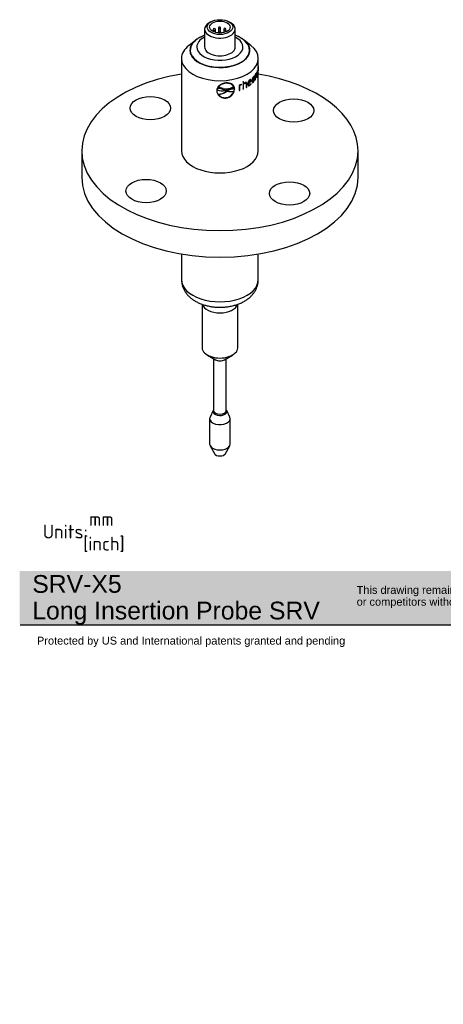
# Paper-space layout 'Sheet1' of a CAD drawing. Header units: millimetres. Extents: x 0 to 296, y -84 to 202.
# Tile 1 of 2: x 0 to 108, y -84 to 166. Entities that reach past the tile are written whole.
import ezdxf
from ezdxf.entities.mleader import LeaderData, LeaderLine
from ezdxf.math import Vec2, Vec3

# ---------------------------------------------------------------- set-up
doc = ezdxf.new("R2010")
doc.units = ezdxf.units.MM
for name, color, linetype in [('1-150-BLIND-RF-F', 7, 'Continuous'), ('Default', 7, 'Continuous'), ('SRV_FPC_EHEDG_50', 7, 'Continuous')]:
    doc.layers.add(name, color=color, linetype=linetype)

# ---------------------------------------------------------------- blocks, each defined once
blk = doc.blocks.new('_DOT')
at = {"color": 0}
blk.add_line((0, 0), (-1, 0), dxfattribs=at)
at = {"color": 0, "const_width": 0.333}
blk.add_lwpolyline([(-0.1665, 0, 1), (0.1665, 0, 1)], format="xyb", close=True, dxfattribs=at)
blk = doc.blocks.new('SE3')
at = {"layer": '1-150-BLIND-RF-F', "color": 7, "linetype": 'Continuous'}
for p, q in [((15.83, 132.69), (15.83, 125.95)), ((86, 125.95), (86, 132.69))]:
    blk.add_line(p, q, dxfattribs=at)
for centre, major_axis, start_param, end_param in [((50.91, 132.69), (35.08, 0), 1.85241, 6.283185), ((50.91, 132.69), (35.08, 0), 0, 1.289182), ((50.91, 132.69), (-9.75, 0), 0, 3.141593), ((50.91, 125.95), (35.08, 0), 3.141593, 6.283185)]:
    blk.add_ellipse(centre, major_axis=major_axis, ratio=0.57735, start_param=start_param, end_param=end_param, dxfattribs=at)
for centre in [(33.24, 143.5), (69.65, 142.89), (32.18, 122.48), (68.59, 121.87)]:
    blk.add_ellipse(centre, major_axis=(5.12, 0), ratio=0.57735, dxfattribs=at)
at = {"layer": 'SRV_FPC_EHEDG_50', "color": 7, "linetype": 'Continuous'}
for p, q in [((48.62, 165.39), (48.16, 165.12)), ((53.67, 165.12), (53.21, 165.39)), ((47.01, 163.53), (47.01, 159.02)), ((49.23, 163.41), (49.23, 162.92)), ((49.75, 162.72), (49.75, 163.41)), ((50.53, 163.82), (50.53, 162.57)), ((50.65, 162.79), (50.65, 162.57)), ((51.05, 163.01), (51.05, 163.82)), ((51.17, 162.57), (51.17, 162.79)), ((51.92, 163.52), (51.92, 162.67)), ((52.44, 162.84), (52.44, 163.52)), ((54.81, 159.02), (54.81, 163.53)), ((44.8, 160.78), (43.07, 159.43)), ((58.76, 159.43), (57.03, 160.78)), ((41.16, 156.09), (41.16, 132.69)), ((60.66, 154.12), (60.66, 156.09)), ((60.42, 152.95), (60.42, 151.59)), ((60.46, 151.7), (60.46, 153.05)), ((60.54, 152.73), (60.57, 152.73)), ((60.66, 152.99), (60.66, 153.62)), ((60.66, 132.69), (60.66, 152.85)), ((56.79, 150.21), (56.79, 148.35)), ((56.89, 149.73), (56.89, 150.25)), ((56.93, 149.7), (56.93, 150.27)), ((57.51, 149.84), (57.46, 149.87)), ((58.42, 150.57), (58.47, 150.54)), ((58.66, 150.6), (58.6, 150.62)), ((58.8, 150.42), (58.85, 150.39)), ((58.8, 150.33), (58.85, 150.31)), ((59.1, 150.53), (59.15, 150.51)), ((59.21, 150.14), (59.27, 150.12)), ((59.35, 151.35), (59.41, 151.34)), ((59.35, 150.08), (59.41, 150.06)), ((59.54, 151.4), (59.48, 151.42)), ((59.66, 151.12), (59.72, 151.11)), ((59.9, 150.76), (59.9, 151.96)), ((59.9, 151.96), (59.96, 151.95)), ((59.9, 151.94), (59.9, 150.65)), ((59.9, 150.76), (59.96, 150.75)), ((59.96, 150.75), (59.96, 151.95)), ((60.04, 152.23), (60.11, 152.22)), ((60.2, 152.32), (60.14, 152.33)), ((60.24, 152.25), (60.3, 152.24)), ((60.25, 152.14), (60.25, 151.21)), ((60.25, 151.32), (60.3, 151.31)), ((60.3, 151.31), (60.3, 152.24)), ((60.42, 151.7), (60.46, 151.7)), ((60.56, 152.32), (60.63, 152.32)), ((50.09, 147.97), (50.09, 147.93)), ((50.28, 148.52), (50.18, 148.19)), ((50.18, 148.19), (50.2, 148.15)), ((50.29, 148.48), (50.2, 148.15)), ((50.28, 148.52), (50.29, 148.48)), ((50.38, 148.73), (50.4, 148.69)), ((52.27, 148), (52.01, 148.11)), ((52.01, 148.11), (52.03, 148.07)), ((52.29, 147.96), (52.03, 148.07)), ((52.27, 148), (52.29, 147.96)), ((52.3, 147.95), (52.32, 147.95)), ((52.32, 147.95), (52.77, 147.81)), ((52.8, 148.18), (52.33, 148)), ((52.33, 148), (52.35, 147.96)), ((52.82, 148.14), (52.35, 147.96)), ((52.39, 149.83), (52.41, 149.8)), ((52.74, 147.84), (52.54, 147.72)), ((52.54, 147.72), (52.56, 147.68)), ((52.75, 147.8), (52.56, 147.68)), ((52.75, 147.81), (52.75, 147.8)), ((52.78, 147.81), (52.78, 147.8)), ((52.8, 148.18), (52.82, 148.14)), ((54.38, 149.01), (54.4, 148.98)), ((54.45, 147.8), (54.47, 147.77)), ((54.51, 148.61), (54.53, 148.58)), ((54.55, 148.38), (54.53, 148.58)), ((54.62, 148.37), (54.65, 148.34)), ((55.82, 149.26), (55.82, 147.98)), ((55.94, 148.07), (55.94, 149.26)), ((55.94, 149.26), (55.98, 149.23)), ((55.94, 148.07), (55.98, 148.03)), ((55.98, 148.03), (55.98, 149.23)), ((56.25, 149.43), (56.29, 149.4)), ((56.35, 149.46), (56.38, 149.56)), ((56.35, 149.46), (56.39, 149.43)), ((56.42, 149.57), (56.42, 149.57)), ((56.89, 149.73), (56.93, 149.7)), ((56.89, 148.44), (56.89, 149.61)), ((56.89, 149.61), (56.93, 149.58)), ((56.89, 148.44), (56.93, 148.42)), ((56.93, 148.42), (56.93, 149.58)), ((57.19, 149.84), (57.24, 149.81)), ((57.58, 149.66), (57.58, 148.74)), ((57.66, 148.83), (57.66, 149.76)), ((57.66, 149.76), (57.71, 149.74)), ((57.66, 148.83), (57.71, 148.81)), ((57.71, 148.81), (57.71, 149.74)), ((58.07, 149.79), (58.12, 149.76)), ((58.08, 149.68), (58.12, 149.65)), ((58.2, 149.38), (58.25, 149.35)), ((58.46, 149.31), (58.51, 149.29)), ((58.77, 149.64), (58.82, 149.62)), ((58.82, 149.62), (58.79, 149.71)), ((50.48, 147.02), (50.5, 146.98)), ((52.4, 146.11), (52.41, 146.07)), ((41.16, 106.49), (41.16, 100)), ((60.66, 100), (60.66, 106.49)), ((46.4, 93.76), (46.4, 82.73)), ((55.43, 82.73), (55.43, 93.76)), ((47.72, 80.88), (49.77, 79.7)), ((49.29, 79.98), (49.29, 66.8)), ((52.06, 79.7), (54.11, 80.88)), ((52.54, 66.8), (52.54, 79.98)), ((49.19, 66.83), (48.4, 65.13)), ((53.43, 65.13), (52.64, 66.83)), ((48.31, 64.74), (48.31, 58.3)), ((53.51, 58.3), (53.51, 64.74)), ((48.43, 57.85), (49.52, 55.86)), ((52.31, 55.86), (53.39, 57.85))]:
    blk.add_line(p, q, dxfattribs=at)
for centre, radius, start, end in [((49.49, 163.41), 0.26, 0, 180), ((50.79, 163.82), 0.26, 0, 180), ((50.91, 162.79), 0.26, 0, 180), ((52.18, 163.52), 0.26, 0, 180), ((52.7, 162.71), 0.26, 87.3969, 144.9494), ((67.92, 152.59), 7.38, 171.1968, 179.7626), ((57.52, 152.74), 3.07, 352.1719, 352.9918), ((66.71, 152.74), 6.14, 171.9699, 180.1605), ((61.24, 153.66), 0.618, 162.1947, 174.8482), ((57.88, 152.82), 2.77, 352.3201, 357.7063), ((57.5, 152.74), 3.15, 352.2303, 358.0523), ((9.57, 154.94), 51.09, 358.6098, 358.7751), ((47.14, 152.07), 13.52, 2.3854, 2.7063), ((51.4, 154.02), 9.27, 358.5526, 0.5875), ((53.96, 153.99), 6.71, 359.2025, 0.191), ((59.14, 153), 1.53, 358.6344, 359.5432), ((12.87, 153.22), 47.79, 359.507, 359.6939), ((59.2, 152.88), 1.46, 357.2485, 0.7991), ((57.87, 148.77), 1.32, 117.9169, 135.4396), ((59.24, 149.69), 1.24, 128.8247, 181.7263), ((59.05, 149.82), 0.984, 130.3338, 181.7825), ((52.52, 156.52), 8.81, 309.0966, 315.4573), ((59.1, 149.79), 0.986, 130.2116, 181.7047), ((52.51, 156.72), 8.94, 308.8819, 314.3162), ((52.54, 156.53), 8.86, 309.0549, 315.4179), ((57.49, 150.4), 1.31, 356.9647, 0.5452), ((57.55, 150.38), 1.3, 356.9449, 0.5486), ((60.58, 150.48), 1.53, 140.0845, 182.0654), ((60.31, 150.61), 1.21, 141.9935, 183.5768), ((60.37, 150.59), 1.21, 141.8899, 183.5284), ((58.11, 151.02), 1.56, 322.9306, 4.0047), ((58.17, 151), 1.56, 322.8405, 3.9547), ((63.26, 150.45), 3.68, 149.0154, 156.1608), ((62.09, 151.01), 2.33, 148.6846, 156.2512), ((51.52, 150.84), 3, 243.8494, 284.9834), ((50.35, 144.98), 3.55, 61.9165, 91.1281), ((50.37, 144.95), 3.54, 61.9337, 91.21), ((52.51, 147.23), 2.61, 92.681, 144.8762), ((52.53, 147.19), 2.61, 92.723, 144.9372), ((50.51, 144.69), 4, 71.6969, 91.6228), ((50.14, 151.45), 4.44, 274.4329, 302.7495), ((50.15, 151.42), 4.45, 274.5142, 302.7722), ((52.6, 151.33), 2.96, 253.6986, 307.3618), ((52.19, 148.54), 2.44, 274.9333, 356.0583), ((52.2, 148.52), 2.45, 274.9187, 355.7508), ((52.19, 148.56), 2.41, 275.3099, 340.9166), ((51.01, 163.47), 15.73, 276.3057, 276.4167), ((51.01, 163.54), 15.83, 276.3265, 276.4367), ((54.53, 145.34), 3.04, 89.6723, 125.5974), ((53.7, 151.82), 4.09, 256.8435, 280.595), ((53.71, 151.79), 4.09, 256.8628, 280.5736), ((54.5, 145.08), 3.54, 89.8476, 118.747), ((54.52, 145.04), 3.53, 89.8237, 118.7661), ((57.04, 147.62), 2.04, 111.0599, 126.6203), ((56.72, 148.19), 1.33, 110.6035, 125.7933), ((56.76, 148.14), 1.34, 110.6018, 125.694), ((56.54, 148.7), 0.784, 103.4198, 111.1813), ((56.58, 148.66), 0.796, 103.4752, 111.1783), ((56.49, 149.18), 0.394, 99.4316, 117.8388), ((-133.79, 193.98), 195.33, 346.8162, 346.8579), ((57.71, 148.84), 1.13, 117.5954, 137.0306), ((57.76, 148.8), 1.14, 117.5769, 136.9086), ((57.74, 150.31), 1.23, 306.0169, 327.1293), ((57.85, 150.31), 1.12, 306.5307, 327.1112), ((57.78, 150.3), 1.24, 306.0053, 327.0329), ((24.44, 135.53), 37.12, 22.3482, 22.3926), ((52.19, 148.25), 2.11, 216.8942, 276.0705)]:
    blk.add_arc(centre, radius, start, end, dxfattribs=at)
for centre, major_axis, start_param, end_param in [((50.91, 163.53), (-3.9, 0), 5.497787, 6.283185), ((50.91, 163.53), (-3.9, 0), 0, 3.926991), ((49.49, 163.41), (-0.26, 0), 0, 3.141593), ((50.79, 163.82), (-0.26, 0), 0, 3.141593), ((50.91, 162.79), (-0.26, 0), 0, 3.141593), ((52.18, 163.52), (-0.26, 0), 0, 3.141593), ((50.91, 158.22), (7.53, 0), 2.586832, 6.283185), ((50.91, 158.18), (-7.6, 0), 5.277996, 6.092809), ((50.91, 158.22), (7.53, 0), 2.114999, 2.586832), ((50.91, 159.02), (-5.85, 0), 5.442117, 6.283185), ((50.91, 159.02), (-5.85, 0), 0, 3.982661), ((50.91, 158.22), (7.53, 0), 0.565544, 1.026594), ((50.91, 158.18), (-7.6, 0), 3.357498, 4.146781), ((50.91, 158.22), (7.53, 0), 0, 0.565544), ((50.91, 156.09), (-9.75, 0), 5.647992, 6.283185), ((50.91, 156.09), (-9.75, 0), 0, 3.776786), ((50.91, 158.18), (-7.6, 0), 0, 3.357498), ((50.91, 158.18), (-7.6, 0), 6.092809, 6.283185), ((50.91, 159.02), (-3.9, 0), 0, 3.141593), ((50.91, 154.2), (9.75, 0), -0.223987, -0.205417), ((50.91, 154.7), (9.75, 0), -0.924337, -0.905762), ((50.91, 152.84), (9.75, 0), -0.399932, -0.381358), ((50.91, 152.84), (9.75, 0), -0.293834, -0.27526), ((50.91, 152.84), (9.75, 0), -0.223987, -0.205417), ((50.91, 152.84), (9.68, 0), -1.043384, -1.02481), ((50.91, 152.84), (9.75, 0), -1.043384, -1.02481), ((50.91, 152.84), (9.69, 0), -0.924337, -0.905762), ((50.91, 152.84), (9.75, 0), -0.924337, -0.905762), ((50.91, 152.84), (9.69, 0), -0.811935, -0.799664), ((50.91, 152.84), (9.75, 0), -0.818239, -0.799664), ((50.91, 100), (-9.75, 0), 0, 3.141593), ((50.91, 94.16), (-4.52, 0), 0.174938, 2.975069), ((50.91, 82.73), (-4.52, 0), 0, 3.141593), ((50.91, 80.36), (-1.62, 0), 0.785398, 2.356195), ((50.91, 64.74), (-2.6, 0), 6.02289, 6.283185), ((50.91, 64.74), (-2.6, 0), 0, 3.401888), ((50.91, 66.57), (-1.79, 0), 5.853486, 6.283185), ((50.91, 66.57), (-1.79, 0), 0, 3.571292), ((50.91, 66.8), (1.62, 0), 3.141593, 6.283185), ((50.91, 58.3), (-2.6, 0), 0, 3.141593), ((50.91, 56.11), (-1.46, 0), 0.304849, 2.836744)]:
    blk.add_ellipse(centre, major_axis=major_axis, ratio=0.57735, start_param=start_param, end_param=end_param, dxfattribs=at)
for major_axis in [(3.25, 0), (-2.6, 0)]:
    blk.add_ellipse((50.91, 164.06), major_axis=major_axis, ratio=0.57735, dxfattribs=at)
for points, knots in [([(60.3, 152.24), (60.3, 152.28), (60.3, 152.31), (60.29, 152.36), (60.29, 152.39), (60.28, 152.43), (60.28, 152.45), (60.26, 152.47), (60.26, 152.48), (60.23, 152.49), (60.21, 152.48), (60.16, 152.42), (60.13, 152.39), (60.11, 152.34)], [0, 0, 0, 0, 0.125, 0.125, 0.25, 0.25, 0.375, 0.375, 0.5, 0.5, 0.75, 0.75, 1, 1, 1, 1]), ([(60.24, 152.25), (60.23, 152.29), (60.23, 152.32), (60.23, 152.37), (60.23, 152.4), (60.22, 152.44), (60.21, 152.46), (60.21, 152.47), (60.21, 152.48), (60.21, 152.48)], [0, 0, 0, 0, 0.125, 0.125, 0.25, 0.25, 0.375, 0.375, 0.3895048, 0.3895048, 0.3895048, 0.3895048]), ([(60.54, 152.62), (60.54, 152.58), (60.54, 152.54), (60.54, 152.46), (60.54, 152.42), (60.55, 152.32), (60.55, 152.27), (60.57, 152.22), (60.57, 152.2), (60.58, 152.2), (60.58, 152.2), (60.59, 152.2)], [0, 0, 0, 0, 0.125, 0.125, 0.25, 0.25, 0.5, 0.5, 0.625, 0.625, 0.6806279, 0.6806279, 0.6806279, 0.6806279]), ([(60.63, 152.45), (60.62, 152.43), (60.62, 152.41), (60.61, 152.38), (60.61, 152.37), (60.6, 152.36), (60.59, 152.37), (60.58, 152.44), (60.57, 152.49), (60.57, 152.6), (60.57, 152.66), (60.57, 152.73)], [0, 0, 0, 0, 0.125, 0.125, 0.25, 0.25, 0.5, 0.5, 0.75, 0.75, 1, 1, 1, 1]), ([(60.66, 153.78), (60.66, 153.78), (60.66, 153.78), (60.66, 153.78), (60.66, 153.79), (60.66, 153.83), (60.66, 153.86), (60.66, 153.9)], [0.4958427, 0.4958427, 0.4958427, 0.4958427, 0.5, 0.5, 0.75, 0.75, 1, 1, 1, 1]), ([(60.66, 153.79), (60.66, 153.74), (60.66, 153.7), (60.66, 153.64), (60.66, 153.62), (60.66, 153.61)], [0, 0, 0, 0, 0.25, 0.25, 0.4969328, 0.4969328, 0.4969328, 0.4969328]), ([(52.41, 149.88), (52.33, 149.87), (52.26, 149.86), (52.11, 149.84), (52.03, 149.82), (51.81, 149.77), (51.66, 149.73), (51.38, 149.62), (51.25, 149.56), (50.99, 149.42), (50.88, 149.34), (50.55, 149.08), (50.38, 148.87), (50.2, 148.53), (50.16, 148.42), (50.12, 148.24), (50.1, 148.17), (50.09, 148.05), (50.09, 147.99), (50.09, 147.93)], [0, 0, 0, 0, 0.0625, 0.0625, 0.125, 0.125, 0.25, 0.25, 0.375, 0.375, 0.5, 0.5, 0.75, 0.75, 0.875, 0.875, 0.9375, 0.9375, 1, 1, 1, 1]), ([(54.65, 148.34), (54.64, 148.4), (54.64, 148.46), (54.63, 148.58), (54.62, 148.64), (54.58, 148.81), (54.54, 148.92), (54.43, 149.13), (54.36, 149.22), (54.2, 149.4), (54.11, 149.47), (53.8, 149.68), (53.55, 149.78), (53.14, 149.86), (53, 149.88), (52.78, 149.89), (52.71, 149.89), (52.56, 149.89), (52.48, 149.88), (52.41, 149.88)], [0, 0, 0, 0, 0.0625, 0.0625, 0.125, 0.125, 0.25, 0.25, 0.375, 0.375, 0.5, 0.5, 0.75, 0.75, 0.875, 0.875, 0.9375, 0.9375, 1, 1, 1, 1]), ([(57.19, 149.84), (57.24, 149.86), (57.28, 149.87), (57.36, 149.89), (57.4, 149.9), (57.45, 149.88), (57.46, 149.88), (57.46, 149.87)], [0, 0, 0, 0, 0.25, 0.25, 0.5, 0.5, 0.5692684, 0.5692684, 0.5692684, 0.5692684]), ([(57.24, 149.81), (57.28, 149.83), (57.32, 149.85), (57.41, 149.87), (57.45, 149.87), (57.51, 149.85), (57.54, 149.82), (57.57, 149.75), (57.58, 149.71), (57.58, 149.66)], [0, 0, 0, 0, 0.25, 0.25, 0.5, 0.5, 0.75, 0.75, 1, 1, 1, 1]), ([(57.71, 149.74), (57.71, 149.77), (57.71, 149.8), (57.7, 149.86), (57.69, 149.88), (57.67, 149.93), (57.66, 149.95), (57.62, 149.98), (57.6, 150), (57.54, 150.02), (57.48, 150.02), (57.37, 149.99), (57.31, 149.97), (57.25, 149.94)], [0, 0, 0, 0, 0.125, 0.125, 0.25, 0.25, 0.375, 0.375, 0.5, 0.5, 0.75, 0.75, 1, 1, 1, 1]), ([(57.66, 149.76), (57.66, 149.8), (57.66, 149.83), (57.65, 149.88), (57.65, 149.91), (57.62, 149.97), (57.6, 150), (57.57, 150.02)], [0, 0, 0, 0, 0.125, 0.125, 0.25, 0.25, 0.439026, 0.439026, 0.439026, 0.439026]), ([(58.61, 150.62), (58.59, 150.63), (58.56, 150.63), (58.5, 150.62), (58.46, 150.59), (58.42, 150.57)], [0.5867549, 0.5867549, 0.5867549, 0.5867549, 0.75, 0.75, 1, 1, 1, 1]), ([(58.85, 150.39), (58.85, 150.43), (58.85, 150.47), (58.85, 150.53), (58.84, 150.56), (58.82, 150.65), (58.79, 150.69), (58.72, 150.75), (58.68, 150.75), (58.6, 150.74), (58.58, 150.72), (58.52, 150.7), (58.49, 150.68), (58.47, 150.66)], [0, 0, 0, 0, 0.125, 0.125, 0.25, 0.25, 0.5, 0.5, 0.75, 0.75, 0.875, 0.875, 1, 1, 1, 1]), ([(58.75, 150.32), (58.75, 150.38), (58.75, 150.43), (58.73, 150.52), (58.71, 150.56), (58.66, 150.6), (58.63, 150.61), (58.55, 150.59), (58.51, 150.57), (58.47, 150.54)], [0, 0, 0, 0, 0.25, 0.25, 0.5, 0.5, 0.75, 0.75, 1, 1, 1, 1]), ([(58.8, 150.42), (58.8, 150.45), (58.8, 150.49), (58.79, 150.55), (58.79, 150.58), (58.77, 150.67), (58.74, 150.71), (58.7, 150.75), (58.69, 150.75), (58.68, 150.76)], [0, 0, 0, 0, 0.125, 0.125, 0.25, 0.25, 0.5, 0.5, 0.5668622, 0.5668622, 0.5668622, 0.5668622]), ([(59.06, 150.42), (59.06, 150.38), (59.06, 150.34), (59.06, 150.26), (59.07, 150.23), (59.08, 150.16), (59.09, 150.12), (59.11, 150.07), (59.12, 150.04), (59.15, 150), (59.17, 149.98), (59.21, 149.96), (59.24, 149.96), (59.28, 149.97), (59.31, 149.98), (59.36, 150.01), (59.38, 150.03), (59.41, 150.06)], [0, 0, 0, 0, 0.125, 0.125, 0.25, 0.25, 0.375, 0.375, 0.5, 0.5, 0.625, 0.625, 0.75, 0.75, 0.875, 0.875, 1, 1, 1, 1]), ([(59.1, 150.53), (59.1, 150.47), (59.1, 150.4), (59.12, 150.29), (59.13, 150.24), (59.17, 150.17), (59.19, 150.15), (59.21, 150.14)], [0, 0, 0, 0, 0.25, 0.25, 0.5, 0.5, 0.6939816, 0.6939816, 0.6939816, 0.6939816]), ([(59.15, 150.51), (59.15, 150.45), (59.16, 150.38), (59.17, 150.27), (59.19, 150.21), (59.23, 150.14), (59.26, 150.11), (59.31, 150.12), (59.33, 150.12), (59.37, 150.15), (59.39, 150.16), (59.41, 150.18)], [0, 0, 0, 0, 0.25, 0.25, 0.5, 0.5, 0.75, 0.75, 0.875, 0.875, 1, 1, 1, 1]), ([(59.15, 149.99), (59.16, 149.98), (59.18, 149.98), (59.23, 149.99), (59.25, 150), (59.3, 150.03), (59.33, 150.05), (59.35, 150.08)], [0.6467715, 0.6467715, 0.6467715, 0.6467715, 0.75, 0.75, 0.875, 0.875, 1, 1, 1, 1]), ([(59.48, 151.42), (59.48, 151.42), (59.47, 151.42), (59.45, 151.42), (59.43, 151.42), (59.39, 151.39), (59.37, 151.37), (59.35, 151.35)], [0.7009218, 0.7009218, 0.7009218, 0.7009218, 0.75, 0.75, 0.875, 0.875, 1, 1, 1, 1]), ([(59.72, 151.11), (59.72, 151.15), (59.72, 151.19), (59.72, 151.27), (59.71, 151.31), (59.7, 151.37), (59.7, 151.41), (59.68, 151.46), (59.67, 151.49), (59.64, 151.53), (59.63, 151.54), (59.59, 151.56), (59.57, 151.56), (59.53, 151.55), (59.51, 151.54), (59.46, 151.51), (59.44, 151.48), (59.41, 151.46)], [0, 0, 0, 0, 0.125, 0.125, 0.25, 0.25, 0.375, 0.375, 0.5, 0.5, 0.625, 0.625, 0.75, 0.75, 0.875, 0.875, 1, 1, 1, 1]), ([(59.64, 151.01), (59.64, 151.08), (59.64, 151.14), (59.63, 151.26), (59.62, 151.31), (59.58, 151.38), (59.55, 151.41), (59.51, 151.4), (59.49, 151.4), (59.45, 151.37), (59.43, 151.36), (59.41, 151.34)], [0, 0, 0, 0, 0.25, 0.25, 0.5, 0.5, 0.75, 0.75, 0.875, 0.875, 1, 1, 1, 1]), ([(59.41, 150.18), (59.43, 150.2), (59.45, 150.23), (59.49, 150.28), (59.51, 150.32), (59.56, 150.42), (59.58, 150.5), (59.62, 150.66), (59.63, 150.73), (59.64, 150.88), (59.64, 150.95), (59.64, 151.01)], [0, 0, 0, 0, 0.125, 0.125, 0.25, 0.25, 0.5, 0.5, 0.75, 0.75, 1, 1, 1, 1]), ([(59.66, 151.12), (59.66, 151.17), (59.66, 151.21), (59.66, 151.28), (59.66, 151.32), (59.64, 151.39), (59.64, 151.42), (59.62, 151.48), (59.61, 151.5), (59.59, 151.53), (59.58, 151.54), (59.58, 151.55)], [0, 0, 0, 0, 0.125, 0.125, 0.25, 0.25, 0.375, 0.375, 0.5, 0.5, 0.5682198, 0.5682198, 0.5682198, 0.5682198]), ([(60.04, 152.23), (60.06, 152.26), (60.08, 152.29), (60.12, 152.32), (60.13, 152.33), (60.14, 152.33)], [0, 0, 0, 0, 0.25, 0.25, 0.4683759, 0.4683759, 0.4683759, 0.4683759]), ([(60.11, 152.22), (60.13, 152.25), (60.14, 152.28), (60.18, 152.31), (60.2, 152.32), (60.22, 152.31), (60.23, 152.29), (60.24, 152.23), (60.25, 152.18), (60.25, 152.14)], [0, 0, 0, 0, 0.25, 0.25, 0.5, 0.5, 0.75, 0.75, 1, 1, 1, 1]), ([(60.6, 152.21), (60.6, 152.21), (60.61, 152.23), (60.62, 152.26), (60.62, 152.29), (60.63, 152.32)], [0.76804, 0.76804, 0.76804, 0.76804, 0.875, 0.875, 1, 1, 1, 1]), ([(50.11, 148.23), (50.11, 148.2), (50.11, 148.18), (50.1, 148.09), (50.09, 148.03), (50.09, 147.97)], [0.91151497, 0.91151497, 0.91151497, 0.91151497, 0.9375, 0.9375, 1, 1, 1, 1]), ([(50.09, 147.97), (50.09, 147.9), (50.1, 147.84), (50.11, 147.72), (50.12, 147.65), (50.17, 147.47), (50.21, 147.35), (50.33, 147.11), (50.4, 147), (50.56, 146.79), (50.66, 146.69), (50.87, 146.51), (50.99, 146.43), (51.24, 146.3), (51.38, 146.24), (51.65, 146.16), (51.8, 146.13), (52.02, 146.1), (52.1, 146.1), (52.25, 146.1), (52.32, 146.1), (52.4, 146.11)], [0, 0, 0, 0, 0.0625, 0.0625, 0.125, 0.125, 0.25, 0.25, 0.375, 0.375, 0.5, 0.5, 0.625, 0.625, 0.75, 0.75, 0.875, 0.875, 0.9375, 0.9375, 1, 1, 1, 1]), ([(50.09, 147.93), (50.09, 147.87), (50.09, 147.8), (50.1, 147.68), (50.12, 147.62), (50.16, 147.43), (50.21, 147.31), (50.32, 147.07), (50.4, 146.96), (50.56, 146.75), (50.66, 146.65), (50.98, 146.39), (51.24, 146.25), (51.66, 146.12), (51.81, 146.09), (52.03, 146.07), (52.11, 146.06), (52.26, 146.06), (52.33, 146.07), (52.41, 146.07)], [0, 0, 0, 0, 0.0625, 0.0625, 0.125, 0.125, 0.25, 0.25, 0.375, 0.375, 0.5, 0.5, 0.75, 0.75, 0.875, 0.875, 0.9375, 0.9375, 1, 1, 1, 1]), ([(54.38, 149.01), (54.36, 149.05), (54.34, 149.09), (54.29, 149.16), (54.27, 149.19), (54.19, 149.29), (54.13, 149.35), (54, 149.46), (53.92, 149.51), (53.77, 149.6), (53.69, 149.64), (53.51, 149.71), (53.42, 149.74), (53.23, 149.79), (53.13, 149.81), (52.93, 149.84), (52.82, 149.84), (52.66, 149.85), (52.61, 149.85), (52.5, 149.84), (52.45, 149.84), (52.39, 149.83)], [0, 0, 0, 0, 0.0625, 0.0625, 0.125, 0.125, 0.25, 0.25, 0.375, 0.375, 0.5, 0.5, 0.625, 0.625, 0.75, 0.75, 0.875, 0.875, 0.9375, 0.9375, 1, 1, 1, 1]), ([(54.4, 148.98), (54.38, 149.01), (54.35, 149.05), (54.31, 149.12), (54.28, 149.15), (54.2, 149.25), (54.15, 149.31), (54.01, 149.42), (53.94, 149.48), (53.79, 149.57), (53.71, 149.61), (53.53, 149.68), (53.44, 149.71), (53.25, 149.76), (53.15, 149.77), (52.95, 149.8), (52.84, 149.81), (52.68, 149.81), (52.63, 149.81), (52.52, 149.8), (52.46, 149.8), (52.41, 149.8)], [0, 0, 0, 0, 0.0625, 0.0625, 0.125, 0.125, 0.25, 0.25, 0.375, 0.375, 0.5, 0.5, 0.625, 0.625, 0.75, 0.75, 0.875, 0.875, 0.9375, 0.9375, 1, 1, 1, 1]), ([(54.62, 148.37), (54.62, 148.43), (54.62, 148.49), (54.6, 148.62), (54.59, 148.67), (54.55, 148.85), (54.51, 148.96), (54.44, 149.1), (54.41, 149.14), (54.39, 149.18)], [0, 0, 0, 0, 0.0625, 0.0625, 0.125, 0.125, 0.25, 0.25, 0.2993796, 0.2993796, 0.2993796, 0.2993796]), ([(58, 149.66), (58.01, 149.61), (58.01, 149.57), (58.02, 149.49), (58.02, 149.45), (58.05, 149.34), (58.08, 149.27), (58.18, 149.2), (58.24, 149.18), (58.34, 149.2), (58.37, 149.21), (58.44, 149.24), (58.48, 149.27), (58.51, 149.29)], [0, 0, 0, 0, 0.125, 0.125, 0.25, 0.25, 0.5, 0.5, 0.75, 0.75, 0.875, 0.875, 1, 1, 1, 1]), ([(58.2, 149.38), (58.2, 149.38), (58.19, 149.38), (58.15, 149.41), (58.12, 149.45), (58.1, 149.53), (58.09, 149.56), (58.08, 149.61), (58.08, 149.65), (58.08, 149.68)], [0.460863, 0.460863, 0.460863, 0.460863, 0.5, 0.5, 0.75, 0.75, 0.875, 0.875, 1, 1, 1, 1]), ([(58.51, 149.42), (58.46, 149.38), (58.41, 149.36), (58.32, 149.33), (58.27, 149.34), (58.2, 149.39), (58.17, 149.43), (58.14, 149.5), (58.14, 149.53), (58.13, 149.59), (58.13, 149.62), (58.12, 149.65)], [0, 0, 0, 0, 0.25, 0.25, 0.5, 0.5, 0.75, 0.75, 0.875, 0.875, 1, 1, 1, 1]), ([(58.12, 149.24), (58.16, 149.22), (58.21, 149.21), (58.29, 149.22), (58.32, 149.24), (58.39, 149.27), (58.43, 149.29), (58.46, 149.31)], [0.5620946, 0.5620946, 0.5620946, 0.5620946, 0.75, 0.75, 0.875, 0.875, 1, 1, 1, 1]), ([(41.17, 99.99), (41.18, 99.75), (41.19, 99.32), (41.33, 98.61), (41.56, 97.91), (41.89, 97.24), (42.3, 96.6), (42.8, 96), (43.39, 95.44), (44.06, 94.92), (44.81, 94.45), (45.63, 94.04), (46.51, 93.7), (47.44, 93.42), (48.41, 93.21), (49.39, 93.07), (50.39, 93), (51.4, 92.99), (52.4, 93.06), (53.39, 93.2), (54.36, 93.41), (55.3, 93.69), (56.21, 94.04), (57.06, 94.47), (57.86, 94.98), (58.56, 95.54), (59.15, 96.13), (59.63, 96.74), (60.02, 97.38), (60.33, 98.07), (60.55, 98.8), (60.66, 99.47), (60.65, 99.84), (60.65, 99.99)], [0, 0, 0, 0, 0.025601, 0.05497, 0.084283, 0.113829, 0.143889, 0.174725, 0.206539, 0.239415, 0.273266, 0.307835, 0.342781, 0.377754, 0.412611, 0.447324, 0.481932, 0.516508, 0.551141, 0.585898, 0.620879, 0.656175, 0.691857, 0.72793, 0.76427, 0.800466, 0.832095, 0.862728, 0.892454, 0.921447, 0.952788, 0.983297, 1, 1, 1, 1])]:
    blk.add_open_spline(points, degree=3, knots=knots, dxfattribs=at)
for points, degree in [([(60.63, 153.6), (60.64, 153.66), (60.64, 153.7), (60.65, 153.71)], 3), ([(52.33, 148), (52.3, 148), (52.27, 148)], 2), ([(52.35, 147.96), (52.32, 147.96), (52.29, 147.96)], 2)]:
    blk.add_open_spline(points, degree=degree, dxfattribs=at)

psp = doc.layouts.new('Sheet1')

# ---------------------------------------------------------------- hatches: boundary and pattern name
at = {"layer": 'Default', "linetype": 'Continuous'}
psp.add_hatch(color=7, dxfattribs=at).paths.add_polyline_path([(207.949, 26.057), (0.068, 26.057), (0.068, 12.599), (207.949, 12.599)])

# ---------------------------------------------------------------- linework, layer by layer
at = {"layer": 'Default', "color": 7, "linetype": 'Continuous'}
psp.add_line((208.108, 12.363), (0.23, 12.363), dxfattribs=at)

# ---------------------------------------------------------------- block references
at = {"layer": 'Default'}
psp.add_blockref('SE3', (0, 0), dxfattribs=at)

# ---------------------------------------------------------------- leaders
at = {"layer": 'Default', "color": 7, "linetype": 'Continuous'}
ml = psp.add_multileader_mtext('Standard', dxfattribs=at)
ml.set_content('{\\pxsm0.9;\\fSolid Edge ISO|b0||i0||c0|p34;\\W1.;mm\\P}', color=256)
ml.set_leader_properties()
ml.set_arrow_properties(name='DOT')
ml.build(insert=Vec2(0, 0))
ml.multileader.update_dxf_attribs({"leader_type": 0, "dogleg_length": 0, "arrow_head_size": 3.5})
ctx = ml.context
ctx.base_point, ctx.char_height, ctx.arrow_head_size, ctx.landing_gap_size = Vec3(16.436, 39.27), 3.5, 3.5, 1.225
ctx.mtext.insert = Vec3(17.661, 41.02)
ml = psp.add_multileader_mtext('Standard', dxfattribs=at)
ml.set_content('{\\pxsm0.9;\\fSolid Edge ISO|b0||i0||c0|p34;\\W1.;Units:\\P}', color=256)
ml.set_leader_properties()
ml.set_arrow_properties(name='DOT')
ml.build(insert=Vec2(0, 0))
ml.multileader.update_dxf_attribs({"leader_type": 0, "dogleg_length": 0, "arrow_head_size": 3.5})
ctx = ml.context
ctx.base_point, ctx.char_height, ctx.arrow_head_size, ctx.landing_gap_size = Vec3(4.715, 36.072), 3.5, 3.5, 1.225
ctx.mtext.insert = Vec3(5.94, 37.831)
ml = psp.add_multileader_mtext('Standard', dxfattribs=at)
ml.set_content('{\\pxsm0.9;\\fSolid Edge ISO|b0||i0||c0|p34;\\W1.;[inch]\\P}', color=256)
ml.set_leader_properties()
ml.build(insert=Vec2(0, 0))
ml.multileader.update_dxf_attribs({"dogleg_length": 0, "arrow_head_size": 0.805})
ctx = ml.context
ctx.base_point, ctx.char_height, ctx.arrow_head_size, ctx.landing_gap_size = Vec3(14.967, 33.026), 3.5, 0.805, 1.225
ctx.mtext.insert = Vec3(16.192, 34.782)
ml = psp.add_multileader_mtext('Standard', dxfattribs=at)
ml.set_content('{\\pxsm0.9;\\fArial|b0||i0||c0|p34;\\W1.;SRV-X5\\PLong Insertion Probe SRV\\P}', color=256)
ml.set_leader_properties()
ml.set_arrow_properties(name='DOT')
ml.build(insert=Vec2(0, 0))
ml.multileader.update_dxf_attribs({"leader_type": 0, "dogleg_length": 0, "arrow_head_size": 4.5})
ctx = ml.context
ctx.base_point, ctx.char_height, ctx.arrow_head_size, ctx.landing_gap_size = Vec3(1.689, 22.156), 4.5, 4.5, 1.575
ctx.mtext.insert = Vec3(3.264, 25.065)
ml = psp.add_multileader_mtext('Standard', dxfattribs=at)
ml.set_content('{\\pxsm0.9;\\fArial|b0||i0||c0|p34;\\W1.;This drawing remains property of rheonics. It may be neither copied nor informed to third persons \\Por competitors without our approval. ( 2 paragraph 1 fig.7 copyright act of 9th Sept. 1965)\\P}', color=256)
ml.set_leader_properties()
ml.set_arrow_properties(name='DOT')
ml.build(insert=Vec2(0, 0))
ml.multileader.update_dxf_attribs({"leader_type": 0, "dogleg_length": 0, "arrow_head_size": 2})
ctx = ml.context
ctx.base_point, ctx.char_height, ctx.arrow_head_size, ctx.landing_gap_size = Vec3(84.93, 21.004), 2, 2, 0.7
ctx.mtext.insert = Vec3(85.63, 22.298)
ml = psp.add_multileader_mtext('Standard', dxfattribs=at)
ml.set_content('{\\pxsm0.9;\\fArial|b0||i0||c0|p34;\\W1.;Protected by US and International patents granted and pending\\P}', color=256)
ml.set_leader_properties()
ml.set_arrow_properties(name='DOT')
ml.build(insert=Vec2(0, 0))
ml.multileader.update_dxf_attribs({"leader_type": 0, "dogleg_length": 0, "arrow_head_size": 2})
ctx = ml.context
ctx.base_point, ctx.char_height, ctx.arrow_head_size, ctx.landing_gap_size = Vec3(3.757, 8.139), 2, 2, 0.7
ctx.mtext.insert = Vec3(4.457, 9.432)

doc.saveas('drawing.dxf')
